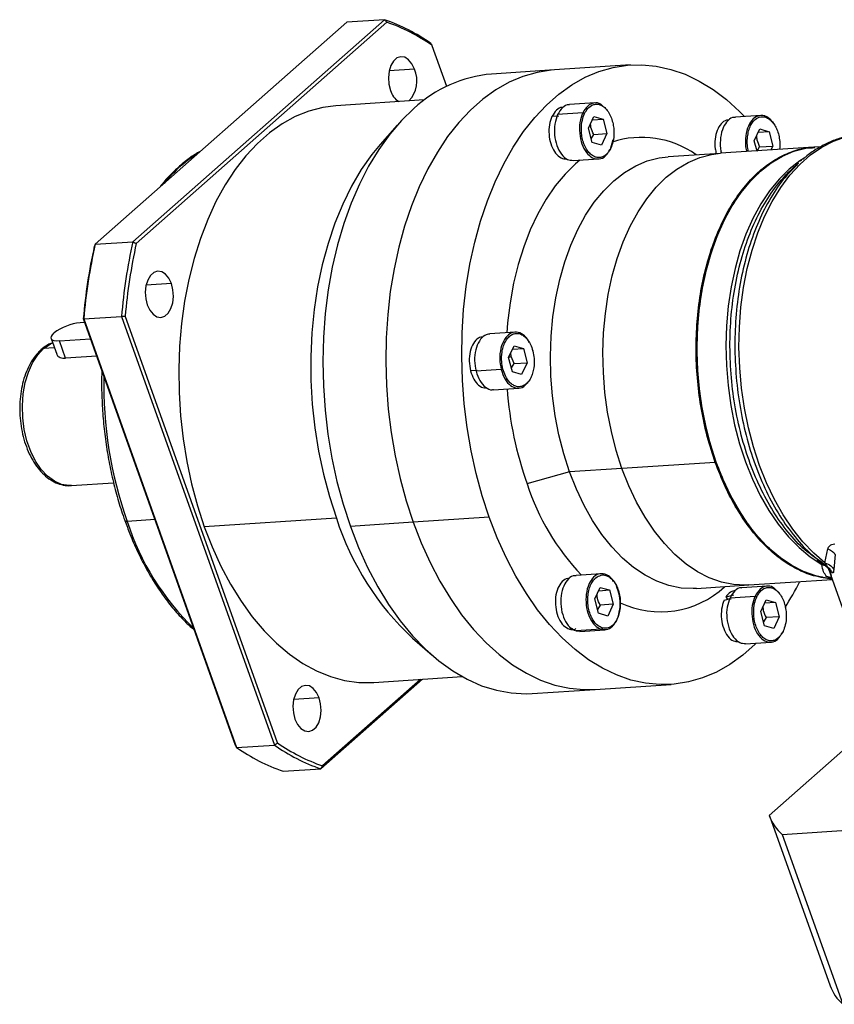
# Model space of a CAD drawing. Header units: millimetres. Extents: x 7406 to 8051, y -916 to -460.
# Tile 6 of 9: x 7902 to 7976, y -826 to -738. Entities that reach past the tile are written whole.
import ezdxf

# ---------------------------------------------------------------- set-up
doc = ezdxf.new("R2010")
doc.units = ezdxf.units.MM
doc.layers.get('0').update_dxf_attribs({"lineweight": 18})
doc.layers.add('标注线', color=7, linetype='Continuous', lineweight=18)

# ---------------------------------------------------------------- blocks, each defined once
blk = doc.blocks.new('FBRMK29000')
at = {"color": 0, "linetype": 'Continuous', "lineweight": 25}
for p, q in [((48.9, 70.36), (10.8, 36.74)), ((48.9, 70.36), (43.18, 69.98)), ((43.18, 69.98), (5.09, 36.37)), ((11.32, 36.48), (49.26, 69.96)), ((56.08, 66.47), (58.29, 60.27)), ((53.44, 62.86), (49.6, 62.61)), ((74.63, 62.76), (65.11, 62.13)), ((86.13, 63.51), (74.63, 62.76)), ((54.92, 58.2), (41.53, 57.32)), ((80.73, 57.75), (76.92, 57.5)), ((75.28, 55.77), (74.25, 55.7)), ((78.92, 56.25), (75.11, 56)), ((79.77, 53.93), (80.6, 55.69)), ((80.35, 55.17), (82, 55.28)), ((80.6, 55.69), (82, 55.28)), ((82, 55.28), (82.56, 53.11)), ((105.85, 55.87), (102.03, 55.62)), ((50.84, 54.41), (48.24, 51.45)), ((80.33, 51.76), (79.77, 53.93)), ((104.88, 52.04), (105.71, 53.81)), ((105.71, 53.81), (107.11, 53.4)), ((80.18, 52.34), (80.58, 52.98)), ((80.58, 52.98), (82.56, 53.11)), ((82.56, 53.11), (81.73, 51.35)), ((83.09, 50.77), (83.52, 52.21)), ((107.11, 53.4), (105.47, 53.29)), ((107.11, 53.4), (107.68, 51.23)), ((81.73, 51.35), (80.33, 51.76)), ((82.83, 50.41), (83.09, 50.77)), ((113.87, 51.05), (99.75, 50.13)), ((105.29, 50.46), (104.88, 52.04)), ((105.29, 50.46), (105.69, 51.1)), ((105.69, 51.1), (107.68, 51.23)), ((107.68, 51.23), (107.39, 50.63)), ((114.03, 51.06), (113.87, 51.05)), ((114.98, 51.13), (114.03, 51.06)), ((77.48, 49.02), (81.29, 49.27)), ((99.73, 50.12), (91.82, 49.6)), ((96.11, 49.89), (96.07, 49.91)), ((112.23, 49.22), (112.22, 49.21)), ((111.59, 48.68), (110.52, 47.69)), ((111.58, 48.62), (111.03, 48.04)), ((112.03, 49.07), (111.89, 48.94)), ((5.09, 36.37), (10.8, 36.74)), ((16.64, 30.39), (12.8, 30.14)), ((3.38, 25.05), (9.09, 25.43)), ((9.09, 25.43), (32.23, -39.47)), ((32.71, -39.14), (9.66, 25.5)), ((3.52, 24.51), (2.82, 24.46)), ((26.36, -39.56), (3.31, 25.09)), ((3.38, 25.05), (26.52, -39.85)), ((68.66, 23.05), (64.85, 22.8)), ((-1.56, 22.08), (-0.72, 19.71)), ((-0.3, 21.71), (4.41, 22.02)), ((0.62, 19.12), (-0.3, 21.71)), ((67.69, 19.23), (68.53, 20.99)), ((68.53, 20.99), (69.92, 20.58)), ((-1.06, 20.66), (-2.71, 20.55)), ((5.33, 19.43), (0.62, 19.12)), ((68.08, 19.36), (68.01, 19.9)), ((68.28, 20.48), (69.92, 20.58)), ((69.92, 20.58), (70.49, 18.41)), ((68.26, 17.06), (67.69, 19.23)), ((67.75, 19.24), (68.08, 19.36)), ((68.51, 18.28), (68.08, 19.36)), ((68.11, 17.65), (68.51, 18.28)), ((68.51, 18.28), (70.49, 18.41)), ((70.49, 18.41), (69.66, 16.65)), ((62.95, 17.24), (61.92, 17.17)), ((66.56, 17.37), (62.76, 17.12)), ((69.66, 16.65), (68.26, 17.06)), ((65.4, 14.32), (69.22, 14.57)), ((98.97, 3.33), (84.85, 2.4)), ((99.13, 3.34), (98.97, 3.33)), ((76.92, 1.88), (70.47, 0.08)), ((84.85, 2.4), (76.92, 1.88)), ((1.49, -0.18), (7.9, 0.25)), ((14.16, -5.32), (9.93, -5.6)), ((41.61, -5.11), (21.62, -6.43)), ((53.25, -5.73), (43.73, -6.36)), ((64.75, -4.97), (53.25, -5.73)), ((115.58, -11.89), (116.01, -9.78)), ((114.45, -11.36), (113.5, -10.66)), ((114.4, -11.41), (115.6, -12.25)), ((114.78, -11.55), (115.96, -12.5)), ((117.14, -10.62), (116.92, -12.9)), ((115.92, -12.47), (116.17, -12.83)), ((115.93, -12.48), (116.22, -12.72)), ((115.94, -12.47), (115.96, -12.5)), ((116.17, -12.84), (116.18, -12.87)), ((116.27, -13.06), (116.18, -12.87)), ((116.18, -12.87), (116.47, -13.81)), ((116.65, -13.39), (116.27, -13.06)), ((116.27, -13.06), (116.51, -13.81)), ((81.7, -13.53), (77.89, -13.78)), ((104.05, -15.23), (116.67, -14.4)), ((116.48, -13.82), (120.13, -24.07)), ((80.74, -17.35), (81.57, -15.59)), ((81.33, -16.1), (82.97, -15.99)), ((81.57, -15.59), (82.97, -15.99)), ((82.97, -15.99), (83.53, -18.16)), ((96.12, -15.75), (104.03, -15.23)), ((100.37, -15.5), (100.41, -15.47)), ((106.82, -15.41), (103.01, -15.66)), ((81.3, -19.52), (80.74, -17.35)), ((100.3, -17.55), (100.7, -17.43)), ((101.75, -16.77), (100.56, -17.06)), ((100.56, -17.06), (100.81, -17.4)), ((100.7, -17.43), (101.16, -17.3)), ((101.37, -17.39), (100.7, -17.43)), ((101.2, -17.16), (105, -16.91)), ((105.85, -19.23), (106.68, -17.47)), ((108.08, -17.88), (106.44, -17.98)), ((106.68, -17.47), (108.08, -17.88)), ((108.08, -17.88), (108.65, -20.04)), ((81.55, -18.29), (81.15, -18.93)), ((83.53, -18.16), (81.55, -18.29)), ((83.53, -18.16), (82.7, -19.93)), ((106.42, -21.4), (105.85, -19.23)), ((82.7, -19.93), (81.3, -19.52)), ((106.67, -20.18), (106.26, -20.81)), ((108.65, -20.04), (106.67, -20.18)), ((108.65, -20.04), (107.82, -21.81)), ((77.39, -21.88), (76.88, -21.92)), ((81.69, -21.94), (77.89, -22.19)), ((77.89, -22.19), (78.44, -22.18)), ((78.45, -22.26), (82.26, -22.01)), ((107.82, -21.81), (106.42, -21.4)), ((53.15, -23.29), (56.12, -25.88)), ((108.92, -22.75), (109.18, -22.39)), ((103.56, -24.14), (107.37, -23.89)), ((39.26, -43.06), (54.63, -29.5)), ((54.37, -29.52), (39.53, -42.62)), ((47.26, -29.99), (60.66, -29.11)), ((71.27, -31.67), (80.79, -31.04)), ((80.79, -31.04), (92.29, -30.29)), ((39, -32.32), (35.16, -32.57)), ((124.09, -35.12), (107.14, -50.11)), ((26.52, -39.85), (32.23, -39.47)), ((33.55, -43.44), (39.26, -43.06)), ((107.17, -50.19), (116.35, -75.9)), ((109.09, -53.01), (166.02, -49.26)), ((109.09, -53.01), (118.27, -78.72))]:
    blk.add_line(p, q, dxfattribs=at)
at = {"color": 0, "linetype": 'Continuous', "lineweight": 25, "flags": 128}
for points in [[(53.44, 62.86), (53.05, 63.67), (52.55, 64.29), (51.97, 64.66), (51.37, 64.75), (50.78, 64.56), (50.26, 64.1), (49.85, 63.41), (49.59, 62.55), (49.49, 61.58), (49.56, 60.59), (49.8, 59.65)], [(74.63, 62.76), (74.15, 62.72), (71.99, 62.38), (69.86, 61.76), (67.78, 60.88), (65.75, 59.73), (63.8, 58.33), (61.92, 56.68), (60.14, 54.78), (58.46, 52.66), (56.9, 50.32), (55.45, 47.78), (54.14, 45.06), (52.97, 42.16), (51.94, 39.11), (51.06, 35.92), (50.34, 32.61), (49.78, 29.2), (49.38, 25.72), (49.15, 22.18), (49.09, 18.6), (49.19, 15), (49.46, 11.41), (49.9, 7.85), (50.5, 4.33), (51.26, 0.88), (52.18, -2.48), (53.25, -5.73)], [(74.63, 62.76), (74.15, 62.72), (71.99, 62.38), (69.86, 61.76), (67.78, 60.88), (65.75, 59.73), (63.8, 58.33), (61.92, 56.68), (60.14, 54.78), (58.46, 52.66), (56.9, 50.32), (55.45, 47.78), (54.14, 45.06), (52.97, 42.16), (51.94, 39.11), (51.06, 35.92), (50.34, 32.61), (49.78, 29.2), (49.38, 25.72), (49.15, 22.18), (49.09, 18.6), (49.19, 15), (49.46, 11.41), (49.9, 7.85), (50.5, 4.33), (51.26, 0.88), (52.18, -2.48), (53.25, -5.73)], [(64.75, -4.97), (63.68, -1.72), (62.77, 1.64), (62, 5.09), (61.4, 8.61), (60.97, 12.17), (60.69, 15.76), (60.59, 19.35), (60.65, 22.93), (60.88, 26.48), (61.28, 29.96), (61.84, 33.36), (62.56, 36.67), (63.44, 39.86), (64.47, 42.91), (65.64, 45.81), (66.95, 48.54), (68.4, 51.08), (69.96, 53.42), (71.64, 55.54), (73.42, 57.43), (75.3, 59.09), (77.25, 60.49), (79.28, 61.64), (81.36, 62.52), (83.49, 63.13), (85.66, 63.47), (87.84, 63.54), (90.03, 63.33), (92.22, 62.84), (94.39, 62.09), (96.53, 61.07), (98.63, 59.78), (100.67, 58.25), (102.64, 56.47), (103.39, 55.71)], [(41.53, 57.32), (39.54, 57.07), (37.44, 56.52), (35.4, 55.7), (33.41, 54.6), (31.49, 53.24), (29.66, 51.62), (27.92, 49.76), (26.29, 47.66), (24.77, 45.34), (23.39, 42.82), (22.14, 40.1), (21.03, 37.22), (20.08, 34.18), (19.28, 31.01), (18.64, 27.73), (18.18, 24.35), (17.88, 20.91), (17.76, 17.42), (17.8, 13.9), (18.02, 10.39), (18.42, 6.89), (18.98, 3.44), (19.7, 0.06), (20.59, -3.24), (21.62, -6.43)], [(53.33, 56.91), (51.46, 55.09), (49.69, 53.02), (48.03, 50.72), (46.5, 48.2), (45.1, 45.47), (43.84, 42.57), (42.74, 39.49), (41.79, 36.26), (41, 32.9), (40.38, 29.44), (39.94, 25.88), (39.66, 22.26), (39.57, 18.6), (39.65, 14.92), (39.9, 11.24), (40.33, 7.58), (40.93, 3.97), (41.7, 0.43), (42.64, -3.02), (43.73, -6.36)], [(115.58, -11.89), (113.87, -10.42), (112.24, -8.71), (110.7, -6.77), (109.26, -4.62), (107.94, -2.29), (106.74, 0.22), (105.68, 2.88), (104.77, 5.67), (104, 8.57), (103.39, 11.55), (102.95, 14.59), (102.67, 17.66), (102.56, 20.75), (102.62, 23.82), (102.85, 26.85), (103.25, 29.81), (103.81, 32.69), (104.53, 35.45), (105.41, 38.08), (106.43, 40.55), (107.59, 42.84), (108.88, 44.94), (110.28, 46.83), (111.8, 48.49), (113.4, 49.91), (115.09, 51.08), (116.85, 51.98), (118.66, 52.62)], [(48.24, 51.45), (46.99, 49.94), (45.38, 47.66), (43.91, 45.15), (42.57, 42.44), (41.38, 39.54), (40.35, 36.47), (39.48, 33.25), (38.78, 29.91), (38.26, 26.47), (37.92, 22.95), (37.75, 19.38), (37.77, 15.77), (37.97, 12.16), (38.35, 8.57), (38.91, 5.03), (39.65, 1.55), (40.55, -1.84), (41.61, -5.11)], [(99.13, 3.34), (98.25, 6.09), (97.52, 8.93), (96.95, 11.86), (96.54, 14.85), (96.3, 17.86), (96.23, 20.88), (96.33, 23.88), (96.6, 26.83), (97.04, 29.71), (97.64, 32.49), (98.4, 35.16), (99.31, 37.68), (100.36, 40.03), (101.55, 42.2), (102.87, 44.17), (104.29, 45.91), (105.82, 47.43), (107.44, 48.69), (109.13, 49.69), (110.88, 50.43), (112.68, 50.9), (114.03, 51.06)], [(76.92, 1.88), (76.04, 4.63), (75.31, 7.48), (74.74, 10.4), (74.33, 13.39), (74.09, 16.4), (74.02, 19.42), (74.13, 22.42), (74.4, 25.37), (74.83, 28.25), (75.43, 31.04), (76.19, 33.7), (77.1, 36.22), (78.15, 38.57), (79.34, 40.74), (80.66, 42.71), (82.08, 44.45), (83.61, 45.97), (85.23, 47.23), (86.92, 48.24), (88.67, 48.97), (90.47, 49.44), (91.82, 49.6)], [(84.85, 2.4), (83.97, 5.15), (83.24, 8), (82.67, 10.93), (82.26, 13.91), (82.03, 16.93), (81.96, 19.95), (82.06, 22.94), (82.33, 25.89), (82.76, 28.77), (83.36, 31.56), (84.12, 34.22), (85.03, 36.74), (86.09, 39.09), (87.28, 41.26), (88.59, 43.23), (90.02, 44.98), (91.54, 46.49), (93.16, 47.75), (94.85, 48.76), (96.61, 49.49), (98.4, 49.96), (99.75, 50.13)], [(84.85, 2.4), (83.97, 5.15), (83.24, 8), (82.67, 10.93), (82.26, 13.91), (82.03, 16.93), (81.96, 19.95), (82.06, 22.94), (82.33, 25.89), (82.76, 28.77), (83.36, 31.56), (84.12, 34.22), (85.03, 36.74), (86.09, 39.09), (87.28, 41.26), (88.59, 43.23), (90.02, 44.98), (91.54, 46.49), (93.16, 47.75), (94.85, 48.76), (96.61, 49.49), (98.4, 49.96), (99.75, 50.13)], [(112.45, 49.41), (111.78, 48.98), (110.16, 47.71), (108.62, 46.19), (107.19, 44.43), (105.87, 42.46), (104.68, 40.27), (103.62, 37.9), (102.71, 35.37), (101.96, 32.69), (101.36, 29.89), (100.93, 27), (100.66, 24.03), (100.57, 21.01), (100.65, 17.98), (100.9, 14.95), (101.32, 11.96), (101.9, 9.02), (102.65, 6.16), (103.54, 3.42), (104.59, 0.8), (105.77, -1.66), (107.08, -3.95), (108.5, -6.04), (110.03, -7.92), (111.65, -9.57), (113.34, -10.98), (115.1, -12.13)], [(78.48, 49.08), (77.83, 48.54), (76.24, 46.97), (74.75, 45.18), (73.36, 43.17), (72.1, 40.95), (70.97, 38.56), (69.98, 35.99), (69.14, 33.28), (68.45, 30.44), (67.91, 27.49), (67.54, 24.47), (67.42, 22.97)], [(16.64, 30.39), (16.25, 31.2), (15.75, 31.81), (15.17, 32.18), (14.56, 32.27), (13.98, 32.08), (13.46, 31.62), (13.05, 30.94), (12.79, 30.07), (12.68, 29.11), (12.75, 28.11), (12.99, 27.17)], [(12.99, 27.17), (13.38, 26.36), (13.88, 25.75), (14.46, 25.38), (15.06, 25.29), (15.65, 25.48), (16.17, 25.94), (16.58, 26.62), (16.84, 27.49), (16.95, 28.45), (16.87, 29.45), (16.64, 30.39)], [(-0.3, 21.71), (-0.73, 21.7), (-1.09, 21.75), (-1.36, 21.85), (-1.52, 22), (-1.58, 22.19), (-1.53, 22.41), (-1.38, 22.66), (-1.12, 22.93)], [(-2.71, 20.55), (-1.72, 21.25), (-1.34, 21.44)], [(1.49, -0.18), (1.11, -0.18), (0, 0), (-1.08, 0.48), (-2.12, 1.24), (-3.07, 2.26), (-3.92, 3.51), (-4.65, 4.96), (-5.22, 6.57), (-5.63, 8.3), (-5.87, 10.09), (-5.92, 11.91), (-5.8, 13.69), (-5.49, 15.4), (-5.01, 16.97), (-4.38, 18.39), (-3.6, 19.59), (-2.71, 20.55)], [(116.64, -14.29), (116.01, -14.23), (114.17, -13.86), (112.35, -13.21), (110.56, -12.3), (108.82, -11.12), (107.14, -9.69), (105.53, -8.03), (104.02, -6.13), (102.62, -4.03), (101.32, -1.74), (100.16, 0.73), (99.13, 3.34)], [(96.12, -15.75), (95.64, -15.78), (93.8, -15.69), (91.96, -15.32), (90.14, -14.67), (88.35, -13.76), (86.61, -12.58), (84.93, -11.15), (83.33, -9.48), (81.82, -7.59), (80.41, -5.49), (79.12, -3.2), (77.95, -0.73), (76.92, 1.88)], [(104.05, -15.23), (103.57, -15.26), (101.73, -15.16), (99.89, -14.79), (98.07, -14.15), (96.28, -13.24), (94.54, -12.06), (92.86, -10.63), (91.26, -8.96), (89.75, -7.07), (88.34, -4.97), (87.05, -2.68), (85.88, -0.21), (84.85, 2.4)], [(104.05, -15.23), (103.57, -15.26), (101.73, -15.16), (99.89, -14.79), (98.07, -14.15), (96.28, -13.24), (94.54, -12.06), (92.86, -10.63), (91.26, -8.96), (89.75, -7.07), (88.34, -4.97), (87.05, -2.68), (85.88, -0.21), (84.85, 2.4)], [(9.6, -5.5), (9.61, -5.52), (9.65, -5.56), (9.72, -5.59), (9.82, -5.6), (9.93, -5.6)], [(53.25, -5.73), (54.46, -8.86), (55.8, -11.84), (57.28, -14.66), (58.87, -17.3), (60.58, -19.75), (62.38, -21.98), (64.28, -24), (66.25, -25.78), (68.29, -27.31), (70.39, -28.6), (72.53, -29.62), (74.7, -30.38), (76.89, -30.86), (79.08, -31.07), (80.79, -31.04)], [(53.25, -5.73), (54.46, -8.86), (55.8, -11.84), (57.28, -14.66), (58.87, -17.3), (60.58, -19.75), (62.38, -21.98), (64.28, -24), (66.25, -25.78), (68.29, -27.31), (70.39, -28.6), (72.53, -29.62), (74.7, -30.38), (76.89, -30.86), (79.08, -31.07), (80.79, -31.04)], [(105.18, -24.03), (105, -24.21), (103.12, -25.86), (101.17, -27.27), (99.14, -28.41), (97.06, -29.3), (94.93, -29.91), (92.76, -30.25), (90.58, -30.31), (88.39, -30.1), (86.2, -29.62), (84.03, -28.86), (81.89, -27.84), (79.79, -26.56), (77.75, -25.02), (75.78, -23.24), (73.88, -21.23), (72.08, -18.99), (70.37, -16.54), (68.78, -13.9), (67.3, -11.08), (65.96, -8.1), (64.75, -4.97)], [(21.62, -6.43), (22.81, -9.48), (24.14, -12.39), (25.6, -15.13), (27.18, -17.68), (28.87, -20.03), (30.66, -22.15), (32.54, -24.05), (34.5, -25.7), (36.53, -27.1), (38.6, -28.23), (40.71, -29.09), (42.85, -29.68), (44.99, -29.98), (47.13, -30), (47.26, -29.99)], [(43.73, -6.36), (44.97, -9.56), (46.35, -12.61), (47.87, -15.49), (49.52, -18.18), (51.28, -20.66), (53.14, -22.92), (55.1, -24.95), (57.14, -26.73), (59.24, -28.25), (61.4, -29.5), (63.6, -30.48), (65.84, -31.18), (68.08, -31.58), (70.33, -31.7), (71.27, -31.67)], [(39, -32.32), (38.61, -31.51), (38.11, -30.89), (37.53, -30.52), (36.92, -30.43), (36.34, -30.62), (35.82, -31.08), (35.41, -31.77), (35.14, -32.63), (35.04, -33.6), (35.11, -34.59), (35.35, -35.53)], [(35.35, -35.53), (35.74, -36.34), (36.24, -36.95), (36.82, -37.32), (37.42, -37.41), (38.01, -37.22), (38.53, -36.77), (38.94, -36.08), (39.2, -35.22), (39.3, -34.25), (39.23, -33.25), (39, -32.32)]]:
    blk.add_lwpolyline(points, dxfattribs=at)
at = {"color": 0, "linetype": 'Continuous', "lineweight": 25}
for centre, radius, start, end in [((39.76, 43.79), 28.09, 54.8556, 71.0196), ((40.1, 43.61), 27.9, 55.0493, 70.826), ((49.42, 61.09), 4.4, 316.3111, 23.8322), ((66.78, 42.46), 19.74, 94.857, 132.9539), ((52.68, 60.48), 3, 196.1039, 237.4603), ((87.81, 38.25), 14.29, 54.6774, 108.2332), ((32.64, 31.59), 22.1, 122.0997, 140.7531), ((87.55, 17.91), 84.55, 167.608, 175.1329), ((88.21, 17.97), 85.13, 167.5154, 175.2256), ((93.92, 18.34), 85.13, 167.5154, 175.2256), ((93.9, 18.33), 84.55, 167.608, 175.1329), ((3.45, 17.01), 7.47, 94.8385, 127.7042), ((-2.68, 19.99), 0.567, 92.4949, 130.7212), ((69.63, 15.27), 63.24, 178.9562, 199.274), ((123.24, 18.62), 55.93, 184.2671, 199.3596), ((104.6, 11.12), 35.87, 197.935, 223.8389), ((47.42, 6.48), 39.38, 197.869, 225.9628), ((82.25, 7.92), 42.67, 197.7879, 227.011), ((74.94, 3.78), 41.21, 327.0775, 333.3221), ((90.68, -5.02), 14.28, 244.6549, 312.7494), ((42.69, -16.87), 28.09, 234.8556, 251.0196), ((48.4, -16.5), 28.09, 234.8556, 251.0196), ((48.69, -16.27), 27.9, 235.0493, 250.826), ((113.78, -47.76), 7.04, 199.4933, 228.2614), ((122.97, -73.46), 7.05, 200.2612, 228.2458)]:
    blk.add_arc(centre, radius, start, end, dxfattribs=at)
for points, knots in [([(49.26, 69.96), (49.2, 70.03), (49.07, 70.17), (48.95, 70.3), (48.9, 70.36)], [0, 0, 0, 0, 0.56, 1, 1, 1, 1]), ([(55.93, 66.76), (55.96, 66.71), (56.01, 66.61), (56.06, 66.52), (56.08, 66.47)], [0, 0, 0, 0, 0.56, 1, 1, 1, 1]), ([(75.91, 57.05), (75.87, 57.06), (75.52, 57.13), (74.88, 56.72), (74.46, 56.04), (74.25, 55.7)], [0, 0, 0, 0, 0.062426, 0.531213, 1, 1, 1, 1]), ([(76.92, 57.47), (76.88, 57.47), (76.51, 57.55), (75.81, 57.11), (75.34, 56.37), (75.11, 56)], [0, 0, 0, 0, 0.053117, 0.526558, 1, 1, 1, 1]), ([(82.05, 57.18), (81.91, 57.32), (81.47, 57.75), (80.6, 57.82), (79.61, 57.4), (79.15, 56.63), (78.92, 56.25)], [0, 0, 0, 0, 0.134555, 0.423037, 0.711518, 1, 1, 1, 1]), ([(79.17, 56.13), (79.33, 56.4), (79.68, 57.01), (80.32, 57.46), (80.97, 57.6), (81.53, 57.51), (82.1, 57.19), (82.64, 56.64), (83.08, 55.9), (83.4, 55.05), (83.59, 54.16), (83.66, 53.09), (83.55, 51.93), (83.27, 51.22), (83.15, 50.91)], [0, 0, 0, 0, 0.090318, 0.204563, 0.27142, 0.343936, 0.420786, 0.5, 0.579214, 0.656064, 0.72858, 0.795437, 0.909682, 1, 1, 1, 1]), ([(74.25, 55.7), (74.1, 55.3), (73.8, 54.48), (73.75, 52.99), (74.02, 51.55), (74.59, 50.33), (75.38, 49.55), (76.04, 49.22), (76.37, 49.32), (76.42, 49.34)], [0, 0, 0, 0, 0.162219, 0.324438, 0.486657, 0.648877, 0.811096, 0.973315, 1, 1, 1, 1]), ([(75.11, 56), (74.94, 55.53), (74.6, 54.6), (74.58, 52.89), (74.93, 51.26), (75.63, 49.94), (76.53, 49.1), (77.17, 49.07), (77.48, 49.05)], [0, 0, 0, 0, 0.169843, 0.339685, 0.509528, 0.67937, 0.849213, 1, 1, 1, 1]), ([(78.92, 56.25), (78.75, 55.78), (78.41, 54.85), (78.38, 53.14), (78.73, 51.51), (79.43, 50.18), (80.38, 49.35), (81.4, 49.19), (82.21, 49.48), (82.53, 49.98), (82.62, 50.12)], [0, 0, 0, 0, 0.135737, 0.271475, 0.407212, 0.542949, 0.678686, 0.814424, 0.950161, 1, 1, 1, 1]), ([(79.71, 50.42), (79.71, 50.42), (79.53, 50.61), (79.25, 51.15), (78.92, 51.99), (78.74, 52.88), (78.67, 53.95), (78.78, 55.11), (79.05, 55.82), (79.17, 56.13)], [0, 0, 0, 0, 0.002922, 0.160888, 0.314138, 0.458746, 0.592069, 0.819891, 1, 1, 1, 1]), ([(79.17, 56.13), (79.16, 56.14), (79.14, 56.17), (79.1, 56.2), (79.06, 56.22), (79.02, 56.23), (78.97, 56.25), (78.94, 56.25), (78.92, 56.25)], [0, 0, 0, 0, 0.239457, 0.368361, 0.5, 0.631639, 0.760543, 1, 1, 1, 1]), ([(102.04, 55.54), (101.89, 55.55), (101.4, 55.57), (100.65, 54.93), (99.98, 53.73), (99.69, 52.16), (99.69, 50.86), (99.89, 50.25), (99.93, 50.14)], [0, 0, 0, 0, 0.09563, 0.309957, 0.524284, 0.738612, 0.952939, 1, 1, 1, 1]), ([(106.4, 55.8), (106.06, 55.84), (105.38, 55.91), (104.46, 55.19), (103.79, 53.98), (103.5, 52.41), (103.5, 51.11), (103.7, 50.5), (103.74, 50.39)], [0, 0, 0, 0, 0.191586, 0.383173, 0.574759, 0.766346, 0.957932, 1, 1, 1, 1]), ([(103.83, 52.37), (103.87, 52.69), (103.94, 53.32), (104.22, 54.15), (104.58, 54.8), (105.11, 55.38), (105.78, 55.74), (106.31, 55.65), (106.55, 55.62)], [0, 0, 0, 0, 0.156397, 0.310466, 0.455849, 0.589886, 0.818927, 1, 1, 1, 1]), ([(106.55, 55.62), (106.55, 55.64), (106.55, 55.68), (106.53, 55.73), (106.51, 55.76), (106.49, 55.78), (106.45, 55.8), (106.42, 55.8), (106.4, 55.8)], [0, 0, 0, 0, 0.239457, 0.368361, 0.5, 0.631639, 0.760543, 1, 1, 1, 1]), ([(107.7, 54.7), (107.59, 54.88), (107.24, 55.47), (106.75, 55.67), (106.4, 55.8)], [0, 0, 0, 0, 0.301883, 1, 1, 1, 1]), ([(106.55, 55.62), (106.78, 55.52), (107.3, 55.3), (107.9, 54.57), (108.33, 53.71), (108.6, 52.87), (108.74, 51.92), (108.77, 51.17), (108.71, 50.78), (108.7, 50.71)], [0, 0, 0, 0, 0.174579, 0.395406, 0.524635, 0.664803, 0.813347, 0.966463, 1, 1, 1, 1]), ([(80.58, 52.98), (80.41, 53.34), (80.15, 53.87), (80.1, 54.42), (80.08, 54.6)], [0, 0, 0, 0, 0.666812, 1, 1, 1, 1]), ([(101.03, 55.13), (100.9, 55.14), (100.48, 55.17), (99.83, 54.64), (99.21, 53.64), (98.9, 52.29), (98.87, 51.02), (99.06, 50.33), (99.13, 50.08)], [0, 0, 0, 0, 0.084801, 0.286775, 0.48875, 0.690724, 0.892699, 1, 1, 1, 1]), ([(103.99, 50.4), (103.93, 50.72), (103.81, 51.35), (103.78, 52.04), (103.83, 52.36), (103.83, 52.37)], [0, 0, 0, 0, 0.486106, 0.992302, 1, 1, 1, 1]), ([(105.2, 52.72), (105.21, 52.54), (105.26, 51.99), (105.52, 51.46), (105.69, 51.1)], [0, 0, 0, 0, 0.331008, 1, 1, 1, 1]), ([(121.34, 53.04), (120.73, 52.99), (119.51, 52.88), (117.71, 52.4), (115.95, 51.71), (114.25, 50.76), (113.01, 49.92), (112.36, 49.33), (112.23, 49.22)], [0, 0, 0, 0, 0.187305, 0.37678, 0.566735, 0.757897, 0.950713, 1, 1, 1, 1]), ([(83.15, 50.91), (83, 50.64), (82.65, 50.02), (82, 49.57), (81.36, 49.44), (80.8, 49.53), (80.22, 49.84), (79.88, 50.22), (79.71, 50.42)], [0, 0, 0, 0, 0.181168, 0.410329, 0.544435, 0.689894, 0.844044, 1, 1, 1, 1]), ([(83.09, 50.77), (83.11, 50.77), (83.14, 50.78), (83.16, 50.8), (83.18, 50.82), (83.18, 50.84), (83.18, 50.87), (83.16, 50.89), (83.15, 50.91)], [0, 0, 0, 0, 0.239457, 0.368361, 0.5, 0.631639, 0.760543, 1, 1, 1, 1]), ([(98.97, 3.33), (98.55, 4.62), (97.7, 7.21), (96.82, 11.34), (96.25, 15.58), (96.02, 19.87), (96.13, 24.14), (96.59, 28.3), (97.37, 32.3), (98.48, 36.05), (99.88, 39.51), (101.56, 42.6), (103.49, 45.28), (105.63, 47.5), (107.95, 49.23), (110.41, 50.38), (112.34, 50.97), (113.44, 50.98), (113.67, 50.98)], [0, 0, 0, 0, 0.065501, 0.131002, 0.196503, 0.262003, 0.327504, 0.393005, 0.458506, 0.524007, 0.589508, 0.655008, 0.720509, 0.78601, 0.851511, 0.917012, 0.982513, 1, 1, 1, 1]), ([(99.13, 3.34), (98.71, 4.63), (97.86, 7.22), (96.98, 11.35), (96.41, 15.59), (96.18, 19.88), (96.29, 24.15), (96.75, 28.31), (97.53, 32.31), (98.64, 36.06), (100.04, 39.52), (101.72, 42.61), (103.65, 45.29), (105.79, 47.51), (108.11, 49.23), (110.57, 50.4), (112.56, 50.99), (113.73, 51), (114.03, 51)], [0, 0, 0, 0, 0.065162, 0.130324, 0.195486, 0.260648, 0.32581, 0.390972, 0.456134, 0.521296, 0.586458, 0.65162, 0.716781, 0.781943, 0.847105, 0.912267, 0.977429, 1, 1, 1, 1]), ([(21, 50.41), (20.74, 50.26), (19.88, 49.78), (18.48, 48.73), (16.84, 47.24), (15.65, 46), (15.04, 45.2), (14.92, 45.04)], [0, 0, 0, 0, 0.118401, 0.388607, 0.65968, 0.931488, 1, 1, 1, 1]), ([(111.03, 48.04), (110.51, 47.53), (109.18, 46.21), (107.32, 43.44), (105.49, 39.9), (104.01, 35.91), (102.9, 31.58), (102.18, 26.99), (101.88, 22.24), (101.99, 17.42), (102.51, 12.63), (103.44, 7.96), (104.75, 3.51), (106.43, -0.63), (108.42, -4.39), (110.71, -7.65), (112.84, -10.08), (114.27, -11.16), (114.78, -11.55)], [0, 0, 0, 0, 0.042192, 0.107959, 0.173725, 0.239492, 0.305259, 0.371026, 0.436792, 0.502559, 0.568326, 0.634093, 0.699859, 0.765626, 0.831393, 0.89716, 0.962926, 1, 1, 1, 1]), ([(109.03, 46.11), (109.13, 46.23), (109.66, 46.89), (110.45, 47.67), (111.16, 48.23), (111.4, 48.42)], [0, 0, 0, 0, 0.137631, 0.708482, 1, 1, 1, 1]), ([(113.5, -10.66), (113.28, -10.5), (112.15, -9.71), (110.28, -7.66), (107.96, -4.57), (105.93, -0.94), (104.21, 3.08), (102.85, 7.43), (101.87, 12.02), (101.29, 16.74), (101.13, 21.5), (101.38, 26.21), (102.05, 30.76), (103.12, 35.06), (104.57, 39.03), (106.36, 42.56), (108.36, 45.52), (109.86, 46.99), (110.56, 47.68)], [0, 0, 0, 0, 0.015911, 0.082083, 0.148254, 0.214426, 0.280598, 0.34677, 0.412941, 0.479113, 0.545285, 0.611457, 0.677628, 0.7438, 0.809972, 0.876144, 0.942316, 1, 1, 1, 1]), ([(5.09, 36.37), (5.07, 36.31), (5.03, 36.21), (4.99, 36.1), (4.98, 36.06)], [0, 0, 0, 0, 0.56, 1, 1, 1, 1]), ([(10.8, 36.74), (10.9, 36.69), (11.07, 36.6), (11.25, 36.51), (11.32, 36.48)], [0, 0, 0, 0, 0.56, 1, 1, 1, 1]), ([(9.09, 25.43), (9.19, 25.44), (9.38, 25.47), (9.57, 25.49), (9.66, 25.5)], [0, 0, 0, 0, 0.56, 1, 1, 1, 1]), ([(3.31, 25.09), (3.32, 25.08), (3.34, 25.07), (3.37, 25.06), (3.38, 25.05)], [0, 0, 0, 0, 0.56, 1, 1, 1, 1]), ([(64.85, 22.75), (64.59, 22.71), (63.99, 22.64), (63.21, 21.77), (62.66, 20.42), (62.45, 18.75), (62.66, 17.67), (62.76, 17.12)], [0, 0, 0, 0, 0.163373, 0.372529, 0.581686, 0.790843, 1, 1, 1, 1]), ([(70.81, 21.45), (70.78, 21.53), (70.57, 22.08), (69.88, 22.73), (68.88, 23.17), (67.86, 22.91), (67.01, 22.03), (66.46, 20.67), (66.26, 19), (66.46, 17.92), (66.56, 17.37)], [0, 0, 0, 0, 0.021236, 0.16106, 0.300883, 0.440706, 0.58053, 0.720353, 0.860177, 1, 1, 1, 1]), ([(66.83, 17.45), (66.76, 17.82), (66.59, 18.66), (66.63, 19.83), (66.85, 20.82), (67.14, 21.57), (67.56, 22.21), (68.09, 22.67), (68.68, 22.89), (69.27, 22.86), (69.82, 22.63), (70.42, 22.13), (70.99, 21.33), (71.24, 20.54), (71.35, 20.19)], [0, 0, 0, 0, 0.090318, 0.204563, 0.27142, 0.343936, 0.420786, 0.5, 0.579214, 0.656064, 0.72858, 0.795437, 0.909682, 1, 1, 1, 1]), ([(-1.34, 21.44), (-1.53, 21.37), (-2.05, 21.19), (-2.61, 20.79), (-2.97, 20.48), (-3.05, 20.42)], [0, 0, 0, 0, 0.306695, 0.853645, 1, 1, 1, 1]), ([(63.84, 22.34), (63.59, 22.31), (63.03, 22.22), (62.32, 21.4), (61.82, 20.17), (61.64, 18.65), (61.83, 17.67), (61.92, 17.17)], [0, 0, 0, 0, 0.171611, 0.378708, 0.585805, 0.792903, 1, 1, 1, 1]), ([(-3.05, 20.42), (-3.22, 20.26), (-3.68, 19.83), (-4.36, 18.95), (-5.04, 17.75), (-5.59, 16.39), (-5.99, 14.9), (-6.24, 13.33), (-6.34, 11.69), (-6.29, 10.04), (-6.07, 8.41), (-5.71, 6.83), (-5.2, 5.33), (-4.55, 3.95), (-3.78, 2.72), (-2.9, 1.67), (-1.91, 0.82), (-0.85, 0.21), (0.25, -0.12), (1.09, -0.24), (1.55, -0.16), (1.64, -0.14)], [0, 0, 0, 0, 0.030626, 0.086079, 0.14206, 0.198465, 0.254928, 0.311312, 0.367612, 0.423866, 0.480131, 0.536457, 0.592902, 0.649527, 0.706372, 0.763416, 0.820416, 0.876883, 0.932214, 0.986114, 1, 1, 1, 1]), ([(-0.68, 19.72), (-0.68, 19.68), (-0.67, 19.45), (-0.31, 19.24), (0.17, 19.11), (0.47, 19.12), (0.62, 19.12)], [0, 0, 0, 0, 0.09732, 0.54724, 0.780492, 1, 1, 1, 1]), ([(71.35, 20.19), (71.43, 19.82), (71.6, 18.98), (71.55, 17.81), (71.34, 16.82), (71.04, 16.07), (70.62, 15.42), (70.27, 15.15), (70.08, 15.02)], [0, 0, 0, 0, 0.180637, 0.409126, 0.54284, 0.687872, 0.841571, 1, 1, 1, 1]), ([(71.3, 20.25), (71.32, 20.25), (71.35, 20.25), (71.37, 20.25), (71.38, 20.24), (71.39, 20.23), (71.38, 20.22), (71.36, 20.2), (71.35, 20.19)], [0, 0, 0, 0, 0.239457, 0.368361, 0.5, 0.631639, 0.760543, 1, 1, 1, 1]), ([(6.12, 17.22), (6.11, 17.02), (6.05, 15.78), (6.09, 13.48), (6.25, 10.34), (6.58, 7.22), (7.04, 4.13), (7.66, 1.09), (8.42, -1.86), (9.07, -4.07), (9.51, -5.24), (9.61, -5.49)], [0, 0, 0, 0, 0.026303, 0.160103, 0.293896, 0.42769, 0.561492, 0.695311, 0.829154, 0.963031, 1, 1, 1, 1]), ([(61.92, 17.17), (62.07, 16.73), (62.37, 15.85), (63.13, 14.97), (63.84, 14.55), (64.24, 14.64), (64.34, 14.67)], [0, 0, 0, 0, 0.296566, 0.593131, 0.889697, 1, 1, 1, 1]), ([(62.76, 17.12), (62.93, 16.62), (63.27, 15.61), (64.16, 14.66), (64.93, 14.23), (65.33, 14.35), (65.4, 14.38)], [0, 0, 0, 0, 0.310665, 0.62133, 0.931996, 1, 1, 1, 1]), ([(66.83, 17.45), (66.82, 17.44), (66.79, 17.43), (66.75, 17.41), (66.71, 17.4), (66.67, 17.39), (66.62, 17.38), (66.58, 17.37), (66.56, 17.37)], [0, 0, 0, 0, 0.239457, 0.368361, 0.5, 0.631639, 0.760543, 1, 1, 1, 1]), ([(66.56, 17.37), (66.74, 16.87), (67.08, 15.87), (67.98, 14.87), (68.98, 14.47), (69.93, 14.66), (70.4, 15.22), (70.59, 15.46)], [0, 0, 0, 0, 0.210665, 0.42133, 0.631994, 0.842659, 1, 1, 1, 1]), ([(70.08, 15.02), (69.89, 14.93), (69.51, 14.75), (68.91, 14.78), (68.36, 15.01), (67.76, 15.51), (67.2, 16.31), (66.95, 17.1), (66.83, 17.45)], [0, 0, 0, 0, 0.158429, 0.312128, 0.45716, 0.590874, 0.819363, 1, 1, 1, 1]), ([(115.18, -14.06), (114.74, -14), (113.43, -13.8), (111.27, -12.87), (108.78, -11.33), (106.41, -9.25), (104.2, -6.71), (102.2, -3.73), (100.41, -0.4), (99.45, 2.09), (98.97, 3.33)], [0, 0, 0, 0, 0.067765, 0.200942, 0.334118, 0.467295, 0.600471, 0.733647, 0.866824, 1, 1, 1, 1]), ([(116.68, -14.29), (116.66, -14.29), (115.77, -14.32), (114.01, -13.86), (111.43, -12.89), (108.94, -11.31), (106.57, -9.24), (104.36, -6.7), (102.36, -3.72), (100.57, -0.38), (99.61, 2.1), (99.13, 3.34)], [0, 0, 0, 0, 0.002594, 0.12727, 0.251946, 0.376621, 0.501297, 0.625973, 0.750649, 0.875324, 1, 1, 1, 1]), ([(9.61, -5.49), (9.85, -6.16), (10.43, -7.77), (11.49, -10.16), (12.75, -12.66), (14.14, -15.01), (15.63, -17.19), (17.21, -19.18), (18.71, -20.82), (19.71, -21.7), (20.13, -22.06)], [0, 0, 0, 0, 0.097337, 0.231838, 0.366391, 0.500996, 0.635647, 0.77033, 0.90501, 1, 1, 1, 1]), ([(116.01, -9.78), (116.08, -9.6), (116.19, -9.33), (116.6, -9.08), (116.91, -9.04), (117.06, -9.02)], [0, 0, 0, 0, 0.495637, 0.756532, 1, 1, 1, 1]), ([(116.01, -9.78), (116.27, -9.89), (116.73, -10.08), (117.01, -10.45), (117.14, -10.62)], [0, 0, 0, 0, 0.56, 1, 1, 1, 1]), ([(115.58, -11.89), (115.9, -12.01), (116.46, -12.21), (116.78, -12.69), (116.92, -12.9)], [0, 0, 0, 0, 0.56, 1, 1, 1, 1]), ([(115.58, -11.89), (115.68, -12.07), (115.83, -12.35), (115.91, -12.44), (115.94, -12.47)], [0, 0, 0, 0, 0.618985, 1, 1, 1, 1]), ([(115.1, -12.13), (115.17, -12.11), (115.36, -12.06), (115.48, -12.12), (115.55, -12.16)], [0, 0, 0, 0, 0.406229, 1, 1, 1, 1]), ([(115.82, -13.94), (115.66, -13.73), (115.31, -13.29), (115.17, -12.53), (115.1, -12.13)], [0, 0, 0, 0, 0.473719, 1, 1, 1, 1]), ([(115.1, -12.13), (115.24, -12.16), (115.46, -12.2), (115.76, -12.37), (115.99, -12.56), (116.11, -12.74), (116.17, -12.83)], [0, 0, 0, 0, 0.309396, 0.503747, 0.756362, 1, 1, 1, 1]), ([(115.1, -12.13), (115.21, -12.15), (115.43, -12.2), (115.74, -12.35), (115.99, -12.57), (116.11, -12.75), (116.17, -12.84)], [0, 0, 0, 0, 0.246772, 0.5002, 0.753514, 1, 1, 1, 1]), ([(116.18, -12.87), (116.12, -12.78), (116, -12.59), (115.74, -12.37), (115.44, -12.2), (115.21, -12.16), (115.1, -12.13)], [0, 0, 0, 0, 0.246594, 0.500021, 0.753438, 1, 1, 1, 1]), ([(115.96, -12.5), (116.12, -12.63), (116.42, -12.88), (116.58, -13.23), (116.65, -13.39)], [0, 0, 0, 0, 0.56, 1, 1, 1, 1]), ([(116.17, -12.83), (116.19, -12.87), (116.22, -12.95), (116.25, -13.03), (116.27, -13.06)], [0, 0, 0, 0, 0.562034, 1, 1, 1, 1]), ([(116.17, -12.83), (116.17, -12.83), (116.17, -12.84), (116.17, -12.84), (116.17, -12.84)], [0, 0, 0, 0, 0.558737, 1, 1, 1, 1]), ([(116.92, -12.9), (116.9, -13.07), (116.88, -13.43), (116.73, -13.4), (116.65, -13.39)], [0, 0, 0, 0, 0.502871, 1, 1, 1, 1]), ([(76.89, -14.27), (76.73, -14.26), (76.26, -14.26), (75.57, -14.88), (74.98, -15.99), (74.71, -17.44), (74.81, -18.98), (75.25, -20.38), (75.97, -21.48), (76.58, -21.77), (76.88, -21.92)], [0, 0, 0, 0, 0.06925, 0.202215, 0.335179, 0.468143, 0.601107, 0.734072, 0.867036, 1, 1, 1, 1]), ([(77.89, -13.86), (77.74, -13.85), (77.25, -13.82), (76.51, -14.47), (75.84, -15.66), (75.53, -17.25), (75.62, -18.95), (76.1, -20.5), (76.89, -21.71), (77.55, -22.03), (77.89, -22.19)], [0, 0, 0, 0, 0.059921, 0.194218, 0.328515, 0.462812, 0.597109, 0.731406, 0.865703, 1, 1, 1, 1]), ([(81.87, -21.74), (81.64, -21.64), (81.12, -21.41), (80.52, -20.69), (80.09, -19.83), (79.82, -18.99), (79.67, -18.04), (79.66, -17.03), (79.8, -16.08), (80.07, -15.24), (80.44, -14.59), (80.96, -14), (81.4, -13.85), (81.68, -13.75)], [0, 0, 0, 0, 0.099772, 0.225975, 0.299829, 0.379936, 0.464829, 0.552335, 0.639841, 0.724734, 0.804841, 0.878695, 1, 1, 1, 1]), ([(81.68, -13.75), (81.69, -13.75), (81.91, -13.63), (82.17, -13.7), (82.4, -13.78)], [0, 0, 0, 0, 0.046794, 1, 1, 1, 1]), ([(82.26, -13.59), (82.28, -13.59), (82.31, -13.59), (82.34, -13.61), (82.37, -13.64), (82.39, -13.67), (82.4, -13.71), (82.4, -13.75), (82.4, -13.78)], [0, 0, 0, 0, 0.239457, 0.368361, 0.5, 0.631639, 0.760543, 1, 1, 1, 1]), ([(83.56, -14.69), (83.45, -14.51), (83.13, -13.97), (82.68, -13.79), (82.39, -13.67)], [0, 0, 0, 0, 0.332244, 1, 1, 1, 1]), ([(82.4, -13.78), (82.63, -13.87), (83.15, -14.1), (83.75, -14.82), (84.18, -15.68), (84.45, -16.52), (84.61, -17.48), (84.59, -18.14), (84.59, -18.47)], [0, 0, 0, 0, 0.180637, 0.409126, 0.54284, 0.687872, 0.841571, 1, 1, 1, 1]), ([(116.7, -14.29), (116.62, -14.29), (116.25, -14.31), (115.88, -14.22), (115.59, -14.14)], [0, 0, 0, 0, 0.214412, 1, 1, 1, 1]), ([(116.61, -14.18), (116.44, -14.15), (116.05, -14.09), (115.9, -13.99), (115.82, -13.94)], [0, 0, 0, 0, 0.45786, 1, 1, 1, 1]), ([(115.82, -13.94), (115.96, -13.95), (116.23, -13.97), (116.45, -14.1), (116.56, -14.16)], [0, 0, 0, 0, 0.522287, 1, 1, 1, 1]), ([(81.69, -21.94), (82.03, -21.98), (82.72, -22.05), (83.64, -21.33), (84.31, -20.12), (84.61, -18.54), (84.54, -16.83), (84.18, -15.85), (84, -15.36)], [0, 0, 0, 0, 0.166946, 0.333893, 0.500839, 0.667785, 0.834731, 1, 1, 1, 1]), ([(102, -16.11), (101.75, -16.15), (101.21, -16.22), (100.79, -16.76), (100.56, -17.06)], [0, 0, 0, 0, 0.455189, 1, 1, 1, 1]), ([(103, -15.69), (102.97, -15.68), (102.59, -15.6), (101.89, -16.05), (101.43, -16.79), (101.2, -17.16)], [0, 0, 0, 0, 0.053117, 0.526558, 1, 1, 1, 1]), ([(108.13, -15.98), (107.99, -15.84), (107.56, -15.41), (106.69, -15.33), (105.7, -15.76), (105.24, -16.53), (105, -16.91)], [0, 0, 0, 0, 0.134555, 0.423037, 0.711518, 1, 1, 1, 1]), ([(105.26, -17.03), (105.42, -16.76), (105.76, -16.14), (106.41, -15.69), (107.05, -15.56), (107.62, -15.65), (108.19, -15.96), (108.54, -16.35), (108.71, -16.55)], [0, 0, 0, 0, 0.180637, 0.409126, 0.54284, 0.687872, 0.841571, 1, 1, 1, 1]), ([(108.63, -16.41), (108.63, -16.41), (108.53, -16.24), (108.4, -16.16), (108.26, -16.09)], [0, 0, 0, 0, 0.014775, 1, 1, 1, 1]), ([(81.55, -18.29), (81.38, -17.94), (81.12, -17.4), (81.07, -16.86), (81.06, -16.67)], [0, 0, 0, 0, 0.666294, 1, 1, 1, 1]), ([(100.3, -17.55), (100.15, -17.98), (99.86, -18.84), (99.86, -20.4), (100.19, -21.87), (100.84, -23.05), (101.66, -23.79), (102.24, -23.81), (102.51, -23.82)], [0, 0, 0, 0, 0.17045, 0.340899, 0.511349, 0.681799, 0.852248, 1, 1, 1, 1]), ([(101.2, -17.16), (101.03, -17.63), (100.69, -18.56), (100.66, -20.27), (101.01, -21.9), (101.71, -23.22), (102.62, -24.05), (103.26, -24.09), (103.56, -24.11)], [0, 0, 0, 0, 0.169843, 0.339685, 0.509528, 0.67937, 0.849213, 1, 1, 1, 1]), ([(105, -16.91), (104.84, -17.38), (104.5, -18.31), (104.47, -20.02), (104.82, -21.65), (105.52, -22.98), (106.46, -23.8), (107.48, -23.97), (108.29, -23.67), (108.62, -23.17), (108.71, -23.04)], [0, 0, 0, 0, 0.135737, 0.271475, 0.407212, 0.542949, 0.678686, 0.814424, 0.950161, 1, 1, 1, 1]), ([(109.24, -22.25), (109.09, -22.52), (108.74, -23.13), (108.09, -23.58), (107.45, -23.72), (106.88, -23.63), (106.31, -23.31), (105.78, -22.76), (105.33, -22.02), (105.01, -21.17), (104.83, -20.28), (104.75, -19.21), (104.86, -18.05), (105.14, -17.34), (105.26, -17.03)], [0, 0, 0, 0, 0.090318, 0.204563, 0.27142, 0.343936, 0.420786, 0.5, 0.579214, 0.656064, 0.72858, 0.795437, 0.909682, 1, 1, 1, 1]), ([(105, -16.91), (105.03, -16.91), (105.06, -16.91), (105.11, -16.93), (105.15, -16.94), (105.18, -16.96), (105.22, -16.99), (105.25, -17.01), (105.26, -17.03)], [0, 0, 0, 0, 0.239457, 0.368361, 0.5, 0.631639, 0.760543, 1, 1, 1, 1]), ([(108.71, -16.55), (108.87, -16.78), (109.17, -17.24), (109.49, -18.11), (109.67, -19), (109.75, -20.07), (109.64, -21.23), (109.36, -21.93), (109.24, -22.25)], [0, 0, 0, 0, 0.158429, 0.312128, 0.45716, 0.590874, 0.819363, 1, 1, 1, 1]), ([(84.59, -18.47), (84.55, -18.8), (84.48, -19.44), (84.19, -20.27), (83.83, -20.92), (83.3, -21.5), (82.63, -21.86), (82.1, -21.77), (81.87, -21.74)], [0, 0, 0, 0, 0.158429, 0.312128, 0.45716, 0.590874, 0.819363, 1, 1, 1, 1]), ([(106.17, -18.56), (106.19, -18.74), (106.23, -19.28), (106.49, -19.82), (106.67, -20.18)], [0, 0, 0, 0, 0.330487, 1, 1, 1, 1]), ([(76.88, -21.92), (77.19, -21.99), (77.54, -22.07), (77.84, -21.85), (77.87, -21.83)], [0, 0, 0, 0, 0.877031, 1, 1, 1, 1]), ([(81.87, -21.74), (81.86, -21.76), (81.86, -21.8), (81.83, -21.85), (81.81, -21.88), (81.78, -21.91), (81.74, -21.93), (81.71, -21.94), (81.69, -21.94)], [0, 0, 0, 0, 0.239457, 0.368361, 0.5, 0.631639, 0.760543, 1, 1, 1, 1]), ([(109.24, -22.25), (109.25, -22.26), (109.26, -22.29), (109.27, -22.32), (109.26, -22.34), (109.25, -22.36), (109.23, -22.38), (109.2, -22.38), (109.18, -22.39)], [0, 0, 0, 0, 0.239457, 0.368361, 0.5, 0.631639, 0.760543, 1, 1, 1, 1]), ([(26.52, -39.85), (26.49, -39.79), (26.44, -39.7), (26.39, -39.6), (26.36, -39.56)], [0, 0, 0, 0, 0.56, 1, 1, 1, 1]), ([(32.23, -39.47), (32.32, -39.41), (32.48, -39.3), (32.64, -39.19), (32.71, -39.14)], [0, 0, 0, 0, 0.56, 1, 1, 1, 1]), ([(39.26, -43.06), (39.31, -42.98), (39.4, -42.83), (39.49, -42.69), (39.53, -42.62)], [0, 0, 0, 0, 0.56, 1, 1, 1, 1])]:
    blk.add_open_spline(points, degree=3, knots=knots, dxfattribs=at)
blk.add_open_spline([(82.26, -13.59), (81.92, -13.55), (81.24, -13.48), (80.31, -14.2), (79.65, -15.41), (79.34, -17), (79.43, -18.7), (79.91, -20.25), (80.7, -21.46), (81.36, -21.78), (81.69, -21.94)], degree=3, dxfattribs=at)

msp = doc.modelspace()

# ---------------------------------------------------------------- block references
at = {"layer": '标注线', "xscale": 0.595, "yscale": 0.595, "zscale": 0.595}
msp.add_blockref('FBRMK29000', (7905.8962, -779.4289), dxfattribs=at)

doc.saveas('drawing.dxf')
